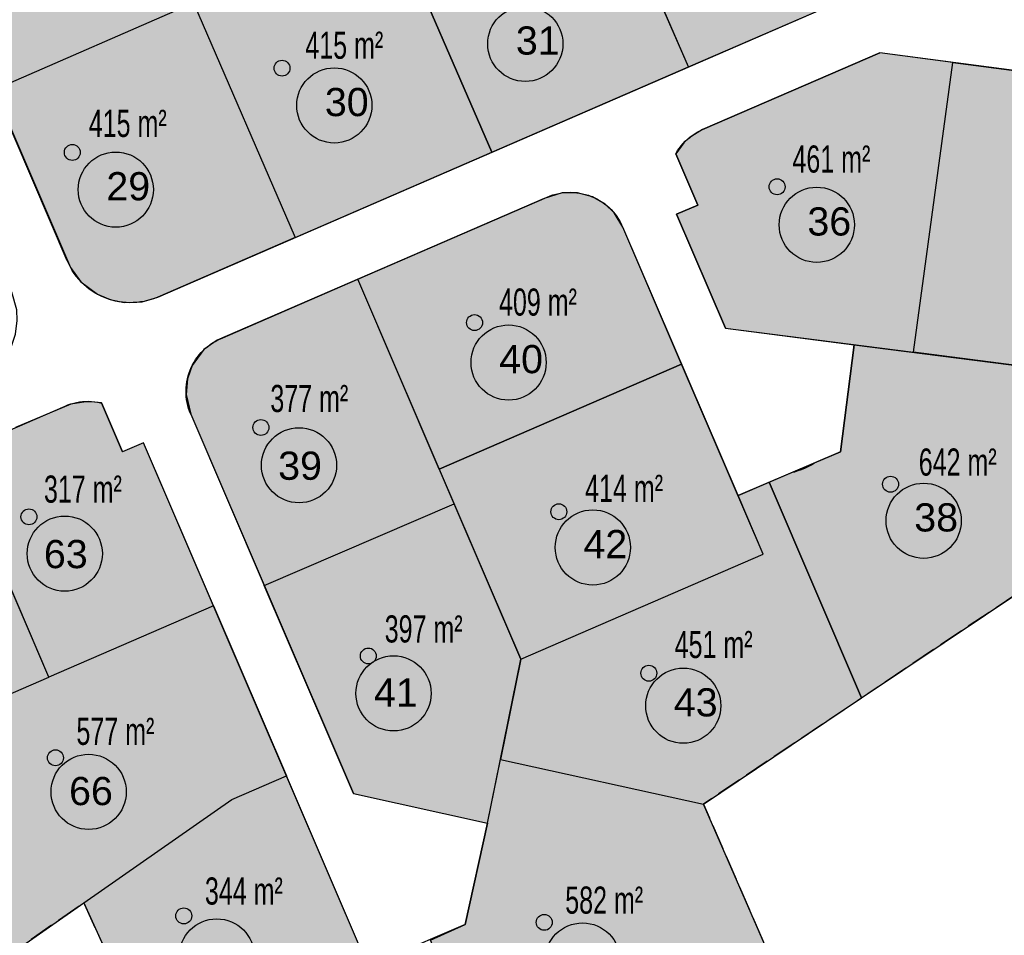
# Model space of a CAD drawing. Extents: x -130 to 463, y -249 to 170.
# Tile 6 of 9: x 132 to 227, y -104 to -17. Entities that reach past the tile are written whole.
import ezdxf
from ezdxf.enums import TextEntityAlignment as Align

# ---------------------------------------------------------------- set-up
doc = ezdxf.new("R2010")
doc.units = 0
doc.header["$MEASUREMENT"] = 0
doc.linetypes.add('AUSGEZOGEN', pattern=[0])
doc.linetypes.add('GESTRICHELT', pattern=[4, 3, -1])
for name, color, linetype in [('Grenze Neuplanung', 6, 'GESTRICHELT'), ('Grundstuecke', 7, 'CONTINUOUS'), ('Grundstuecksgroesse', 7, 'CONTINUOUS'), ('Grundstuecksnummer', 7, 'CONTINUOUS'), ('Punkt Rot', 10, 'CONTINUOUS'), ('Strasse', 7, 'CONTINUOUS'), ('TB_400', 7, 'CONTINUOUS'), ('TB_401', 7, 'CONTINUOUS')]:
    doc.layers.add(name, color=color, linetype=linetype)
for name, color, linetype, lineweight in [('Notartermin', 141, 'CONTINUOUS', 25), ('Option', 111, 'CONTINUOUS', 25), ('verkaufte Grundstuecke', 11, 'CONTINUOUS', 25), ('zu verkaufen', 51, 'CONTINUOUS', 25)]:
    doc.layers.add(name, color=color, linetype=linetype, lineweight=lineweight)
doc.styles.add('arial', font='ARIAL.TTF')

msp = doc.modelspace()

# ---------------------------------------------------------------- hatches: boundary and pattern name
at = {"layer": 'Notartermin', "linetype": 'Continuous'}
for points in [[(144.079, -57.058), (142.057, -57.926), (140.049, -53.248), (139.956, -53.226), (139.673, -53.17), (139.387, -53.129), (139.1, -53.104), (138.811, -53.093), (138.523, -53.097), (138.235, -53.117), (137.948, -53.152), (137.664, -53.201), (137.382, -53.266), (137.105, -53.345), (136.832, -53.439), (136.564, -53.547), (125.855, -58.19), (135.003, -79.505), (150.777, -72.665)], [(180.207, -77.785), (173.821, -62.906), (155.626, -70.715), (164.187, -90.661), (177.019, -93.476)]]:
    msp.add_hatch(color=256, dxfattribs=at).paths.add_polyline_path(points)
at = {"layer": 'Option', "linetype": 'Continuous'}
for points in [[(164.589, -41.395), (151.45, -47.092), (151.19, -47.213), (150.936, -47.348), (150.689, -47.495), (150.451, -47.656), (150.221, -47.828), (150.001, -48.012), (149.791, -48.208), (149.591, -48.414), (149.402, -48.631), (149.224, -48.857), (149.059, -49.092), (148.906, -49.335), (148.766, -49.586), (148.64, -49.844), (148.527, -50.108), (148.428, -50.377), (148.343, -50.652), (148.272, -50.93), (148.217, -51.212), (148.176, -51.496), (148.15, -51.783), (148.139, -52.07), (148.143, -52.357), (148.161, -52.643), (148.195, -52.929), (148.244, -53.212), (148.307, -53.492), (148.385, -53.769), (148.478, -54.041), (148.584, -54.307), (155.626, -70.715), (173.821, -62.906)], [(195.61, -49.526), (172.398, -59.59), (180.207, -77.785), (203.419, -67.721)], [(125.855, -58.19), (109.853, -65.128), (119.004, -86.449), (135.003, -79.505)], [(135.003, -79.505), (119.004, -86.449), (124.108, -98.341), (128.303, -108.117), (138.355, -101.113), (152.514, -91.218), (157.771, -88.961), (150.777, -72.665)], [(138.355, -101.113), (145.104, -115.946), (165.581, -107.157), (157.771, -88.961), (152.514, -91.218)]]:
    msp.add_hatch(color=256, dxfattribs=at).paths.add_polyline_path(points)
at = {"layer": 'Punkt Rot', "linetype": 'AUSGEZOGEN'}
h = msp.add_hatch(color=256, dxfattribs=at)
h.dxf.hatch_style = 2
h.paths.add_polyline_path([(158.098, -21.183), (158.087, -21.05), (158.052, -20.922), (157.996, -20.802), (157.92, -20.693), (157.826, -20.599), (157.717, -20.523), (157.597, -20.467), (157.469, -20.432), (157.336, -20.421), (157.204, -20.432), (157.076, -20.467), (156.955, -20.523), (156.847, -20.599), (156.753, -20.693), (156.677, -20.802), (156.62, -20.922), (156.586, -21.05), (156.575, -21.183), (156.586, -21.315), (156.62, -21.443), (156.677, -21.564), (156.753, -21.672), (156.847, -21.766), (156.955, -21.842), (157.076, -21.898), (157.204, -21.933), (157.336, -21.944), (157.469, -21.933), (157.597, -21.898), (157.717, -21.842), (157.826, -21.766), (157.92, -21.672), (157.996, -21.564), (158.052, -21.443), (158.087, -21.315)])
h = msp.add_hatch(color=256, dxfattribs=at)
h.dxf.hatch_style = 2
h.paths.add_polyline_path([(138.01, -29.251), (137.999, -29.118), (137.964, -28.99), (137.908, -28.87), (137.832, -28.761), (137.738, -28.667), (137.629, -28.591), (137.509, -28.535), (137.381, -28.501), (137.248, -28.489), (137.116, -28.501), (136.988, -28.535), (136.868, -28.591), (136.759, -28.667), (136.665, -28.761), (136.589, -28.87), (136.533, -28.99), (136.498, -29.118), (136.487, -29.251), (136.498, -29.383), (136.533, -29.511), (136.589, -29.632), (136.665, -29.74), (136.759, -29.834), (136.868, -29.91), (136.988, -29.967), (137.116, -30.001), (137.248, -30.013), (137.381, -30.001), (137.509, -29.967), (137.629, -29.91), (137.738, -29.834), (137.832, -29.74), (137.908, -29.632), (137.964, -29.511), (137.999, -29.383)])
h = msp.add_hatch(color=256, dxfattribs=at)
h.dxf.hatch_style = 2
h.paths.add_polyline_path([(205.519, -32.544), (205.507, -32.412), (205.473, -32.283), (205.417, -32.163), (205.341, -32.054), (205.247, -31.96), (205.138, -31.884), (205.018, -31.828), (204.889, -31.794), (204.757, -31.782), (204.625, -31.794), (204.496, -31.828), (204.376, -31.884), (204.267, -31.96), (204.173, -32.054), (204.097, -32.163), (204.041, -32.283), (204.007, -32.412), (203.995, -32.544), (204.007, -32.676), (204.041, -32.804), (204.097, -32.925), (204.173, -33.034), (204.267, -33.127), (204.376, -33.204), (204.496, -33.26), (204.625, -33.294), (204.757, -33.306), (204.889, -33.294), (205.018, -33.26), (205.138, -33.204), (205.247, -33.127), (205.341, -33.034), (205.417, -32.925), (205.473, -32.804), (205.507, -32.676)])
h = msp.add_hatch(color=256, dxfattribs=at)
h.dxf.hatch_style = 2
h.paths.add_polyline_path([(176.54, -45.552), (176.528, -45.419), (176.494, -45.291), (176.437, -45.171), (176.361, -45.062), (176.267, -44.968), (176.159, -44.892), (176.038, -44.836), (175.91, -44.801), (175.778, -44.79), (175.645, -44.801), (175.517, -44.836), (175.397, -44.892), (175.288, -44.968), (175.194, -45.062), (175.118, -45.171), (175.062, -45.291), (175.028, -45.419), (175.016, -45.552), (175.028, -45.684), (175.062, -45.812), (175.118, -45.932), (175.194, -46.041), (175.288, -46.135), (175.397, -46.211), (175.517, -46.267), (175.645, -46.302), (175.778, -46.313), (175.91, -46.302), (176.038, -46.267), (176.159, -46.211), (176.267, -46.135), (176.361, -46.041), (176.437, -45.932), (176.494, -45.812), (176.528, -45.684)])
h = msp.add_hatch(color=256, dxfattribs=at)
h.dxf.hatch_style = 2
h.paths.add_polyline_path([(156.072, -55.596), (156.061, -55.463), (156.026, -55.335), (155.97, -55.215), (155.894, -55.106), (155.8, -55.012), (155.691, -54.936), (155.571, -54.88), (155.443, -54.845), (155.31, -54.834), (155.178, -54.845), (155.05, -54.88), (154.93, -54.936), (154.821, -55.012), (154.727, -55.106), (154.651, -55.215), (154.595, -55.335), (154.56, -55.463), (154.549, -55.596), (154.56, -55.728), (154.595, -55.856), (154.651, -55.976), (154.727, -56.085), (154.821, -56.179), (154.93, -56.255), (155.05, -56.311), (155.178, -56.346), (155.31, -56.357), (155.443, -56.346), (155.571, -56.311), (155.691, -56.255), (155.8, -56.179), (155.894, -56.085), (155.97, -55.976), (156.026, -55.856), (156.061, -55.728)])
h = msp.add_hatch(color=256, dxfattribs=at)
h.dxf.hatch_style = 2
h.paths.add_polyline_path([(216.386, -61.029), (216.374, -60.897), (216.34, -60.769), (216.284, -60.648), (216.208, -60.54), (216.114, -60.446), (216.005, -60.369), (215.885, -60.313), (215.757, -60.279), (215.624, -60.267), (215.492, -60.279), (215.364, -60.313), (215.243, -60.369), (215.135, -60.446), (215.041, -60.54), (214.965, -60.648), (214.908, -60.769), (214.874, -60.897), (214.862, -61.029), (214.874, -61.161), (214.908, -61.29), (214.965, -61.41), (215.041, -61.519), (215.135, -61.613), (215.243, -61.689), (215.364, -61.745), (215.492, -61.779), (215.624, -61.791), (215.757, -61.779), (215.885, -61.745), (216.005, -61.689), (216.114, -61.613), (216.208, -61.519), (216.284, -61.41), (216.34, -61.29), (216.374, -61.161)])
h = msp.add_hatch(color=256, dxfattribs=at)
h.dxf.hatch_style = 2
h.paths.add_polyline_path([(184.608, -63.664), (184.596, -63.531), (184.562, -63.403), (184.506, -63.283), (184.429, -63.174), (184.335, -63.08), (184.227, -63.004), (184.106, -62.948), (183.978, -62.913), (183.846, -62.902), (183.714, -62.913), (183.585, -62.948), (183.465, -63.004), (183.356, -63.08), (183.262, -63.174), (183.186, -63.283), (183.13, -63.403), (183.096, -63.531), (183.084, -63.664), (183.096, -63.796), (183.13, -63.924), (183.186, -64.045), (183.262, -64.153), (183.356, -64.247), (183.465, -64.323), (183.585, -64.38), (183.714, -64.414), (183.846, -64.425), (183.978, -64.414), (184.106, -64.38), (184.227, -64.323), (184.335, -64.247), (184.429, -64.153), (184.506, -64.045), (184.562, -63.924), (184.596, -63.796)])
h = msp.add_hatch(color=256, dxfattribs=at)
h.dxf.hatch_style = 2
h.paths.add_polyline_path([(133.855, -64.155), (133.843, -64.023), (133.809, -63.894), (133.753, -63.774), (133.676, -63.665), (133.582, -63.571), (133.474, -63.495), (133.353, -63.439), (133.225, -63.405), (133.093, -63.393), (132.961, -63.405), (132.832, -63.439), (132.712, -63.495), (132.603, -63.571), (132.509, -63.665), (132.433, -63.774), (132.377, -63.894), (132.343, -64.023), (132.331, -64.155), (132.343, -64.287), (132.377, -64.415), (132.433, -64.536), (132.509, -64.644), (132.603, -64.738), (132.712, -64.815), (132.832, -64.871), (132.961, -64.905), (133.093, -64.917), (133.225, -64.905), (133.353, -64.871), (133.474, -64.815), (133.582, -64.738), (133.676, -64.644), (133.753, -64.536), (133.809, -64.415), (133.843, -64.287)])
h = msp.add_hatch(color=256, dxfattribs=at)
h.dxf.hatch_style = 2
h.paths.add_polyline_path([(166.361, -77.48), (166.349, -77.347), (166.315, -77.219), (166.259, -77.099), (166.182, -76.99), (166.088, -76.896), (165.98, -76.82), (165.859, -76.764), (165.731, -76.729), (165.599, -76.718), (165.467, -76.729), (165.338, -76.764), (165.218, -76.82), (165.109, -76.896), (165.015, -76.99), (164.939, -77.099), (164.883, -77.219), (164.849, -77.347), (164.837, -77.48), (164.849, -77.612), (164.883, -77.74), (164.939, -77.861), (165.015, -77.969), (165.109, -78.063), (165.218, -78.139), (165.338, -78.195), (165.467, -78.23), (165.599, -78.241), (165.731, -78.23), (165.859, -78.195), (165.98, -78.139), (166.088, -78.063), (166.182, -77.969), (166.259, -77.861), (166.315, -77.74), (166.349, -77.612)])
h = msp.add_hatch(color=256, dxfattribs=at)
h.dxf.hatch_style = 2
h.paths.add_polyline_path([(193.23, -79.131), (193.218, -78.999), (193.184, -78.871), (193.128, -78.75), (193.051, -78.642), (192.957, -78.548), (192.849, -78.472), (192.728, -78.416), (192.6, -78.381), (192.468, -78.37), (192.336, -78.381), (192.207, -78.416), (192.087, -78.472), (191.978, -78.548), (191.884, -78.642), (191.808, -78.75), (191.752, -78.871), (191.718, -78.999), (191.706, -79.131), (191.718, -79.264), (191.752, -79.392), (191.808, -79.512), (191.884, -79.621), (191.978, -79.715), (192.087, -79.791), (192.207, -79.847), (192.336, -79.882), (192.468, -79.893), (192.6, -79.882), (192.728, -79.847), (192.849, -79.791), (192.957, -79.715), (193.051, -79.621), (193.128, -79.512), (193.184, -79.392), (193.218, -79.264)])
h = msp.add_hatch(color=256, dxfattribs=at)
h.dxf.hatch_style = 2
h.paths.add_polyline_path([(136.394, -87.229), (136.382, -87.097), (136.348, -86.968), (136.292, -86.848), (136.215, -86.739), (136.122, -86.645), (136.013, -86.569), (135.892, -86.513), (135.764, -86.479), (135.632, -86.467), (135.5, -86.479), (135.371, -86.513), (135.251, -86.569), (135.142, -86.645), (135.048, -86.739), (134.972, -86.848), (134.916, -86.968), (134.882, -87.097), (134.87, -87.229), (134.882, -87.361), (134.916, -87.49), (134.972, -87.61), (135.048, -87.719), (135.142, -87.813), (135.251, -87.889), (135.371, -87.945), (135.5, -87.979), (135.632, -87.991), (135.764, -87.979), (135.892, -87.945), (136.013, -87.889), (136.122, -87.813), (136.215, -87.719), (136.292, -87.61), (136.348, -87.49), (136.382, -87.361)])
h = msp.add_hatch(color=256, dxfattribs=at)
h.dxf.hatch_style = 2
h.paths.add_polyline_path([(148.685, -102.374), (148.673, -102.242), (148.639, -102.114), (148.583, -101.994), (148.507, -101.885), (148.413, -101.791), (148.304, -101.715), (148.184, -101.659), (148.055, -101.624), (147.923, -101.613), (147.791, -101.624), (147.663, -101.659), (147.542, -101.715), (147.433, -101.791), (147.34, -101.885), (147.263, -101.994), (147.207, -102.114), (147.173, -102.242), (147.161, -102.374), (147.173, -102.507), (147.207, -102.635), (147.263, -102.755), (147.34, -102.864), (147.433, -102.958), (147.542, -103.034), (147.663, -103.09), (147.791, -103.125), (147.923, -103.136), (148.055, -103.125), (148.184, -103.09), (148.304, -103.034), (148.413, -102.958), (148.507, -102.864), (148.583, -102.755), (148.639, -102.635), (148.673, -102.507)])
h = msp.add_hatch(color=256, dxfattribs=at)
h.dxf.hatch_style = 2
h.paths.add_polyline_path([(183.213, -102.988), (183.202, -102.856), (183.168, -102.727), (183.111, -102.607), (183.035, -102.498), (182.941, -102.404), (182.833, -102.328), (182.712, -102.272), (182.584, -102.238), (182.452, -102.226), (182.319, -102.238), (182.191, -102.272), (182.071, -102.328), (181.962, -102.404), (181.868, -102.498), (181.792, -102.607), (181.736, -102.727), (181.701, -102.856), (181.69, -102.988), (181.701, -103.12), (181.736, -103.249), (181.792, -103.369), (181.868, -103.478), (181.962, -103.572), (182.071, -103.648), (182.191, -103.704), (182.319, -103.738), (182.452, -103.75), (182.584, -103.738), (182.712, -103.704), (182.833, -103.648), (182.941, -103.572), (183.035, -103.478), (183.111, -103.369), (183.168, -103.249), (183.202, -103.12)])
at = {"layer": 'verkaufte Grundstuecke', "linetype": 'Continuous'}
for points in [[(200.575, 10.254), (197.691, 6.229), (186.532, 1.39), (196.268, -21.065), (212.193, -14.16), (219.811, -3.528)], [(148.868, -14.941), (139.132, 7.514), (126.121, 1.873), (126.997, -0.145), (121.951, -2.333), (121.935, -2.401), (121.879, -2.682), (121.838, -2.966), (121.812, -3.252), (121.801, -3.539), (121.804, -3.826), (121.823, -4.113), (121.857, -4.398), (121.905, -4.681), (121.969, -4.961), (122.046, -5.238), (122.138, -5.51), (122.245, -5.776), (122.374, -6.08), (129.726, -23.241)], [(196.268, -21.065), (186.532, 1.39), (167.7, -6.775), (177.437, -29.23)], [(158.605, -37.396), (177.437, -29.23), (167.7, -6.775), (148.868, -14.941)], [(158.605, -37.396), (148.868, -14.941), (129.726, -23.241), (136.754, -39.645), (136.898, -39.96), (137.059, -40.267), (137.236, -40.564), (137.429, -40.853), (137.636, -41.13), (137.857, -41.397), (138.093, -41.651), (138.341, -41.893), (138.601, -42.122), (138.874, -42.336), (139.157, -42.536), (139.45, -42.721), (139.752, -42.89), (140.063, -43.043), (140.382, -43.179), (140.707, -43.299), (141.038, -43.401), (141.374, -43.486), (141.714, -43.553), (142.057, -43.602), (142.402, -43.633), (142.748, -43.646), (143.095, -43.64), (143.44, -43.617), (143.784, -43.575), (144.126, -43.516), (144.463, -43.438), (144.797, -43.343), (145.124, -43.231), (145.446, -43.101)], [(164.589, -41.395), (172.398, -59.59), (195.61, -49.526), (189.978, -36.404), (189.857, -36.141), (189.723, -35.886), (189.576, -35.638), (189.415, -35.398), (189.242, -35.167), (189.058, -34.945), (188.862, -34.733), (188.655, -34.532), (188.438, -34.342), (188.211, -34.163), (187.975, -33.997), (187.731, -33.843), (187.479, -33.702), (187.22, -33.575), (186.955, -33.461), (186.684, -33.362), (186.408, -33.277), (186.128, -33.206), (185.845, -33.15), (185.559, -33.11), (185.272, -33.084), (184.983, -33.073), (184.695, -33.078), (184.407, -33.097), (184.12, -33.132), (183.836, -33.182), (183.554, -33.246), (183.277, -33.325), (183.004, -33.419), (182.736, -33.527)]]:
    msp.add_hatch(color=256, dxfattribs=at).paths.add_polyline_path(points)
at = {"layer": 'zu verkaufen', "linetype": 'Continuous'}
for points in [[(197.622, -27.072), (197.362, -27.193), (197.108, -27.328), (196.861, -27.476), (196.623, -27.636), (196.393, -27.808), (196.173, -27.993), (195.962, -28.188), (195.763, -28.394), (195.574, -28.611), (195.396, -28.837), (195.231, -29.072), (195.078, -29.315), (195.042, -29.377), (197.155, -34.3), (195.134, -35.168), (199.825, -46.098), (217.816, -48.395), (221.577, -20.629), (214.6, -19.711)], [(249.74, -35.859), (234.644, -22.349), (230.879, -21.853), (230.879, -21.853), (221.577, -20.629), (217.816, -48.395), (250.707, -52.596), (257.664, -48.005)], [(237.769, -64.777), (236.093, -62.239), (250.707, -52.596), (217.816, -48.395), (217.816, -48.395), (212.148, -47.671), (210.839, -57.916), (208.357, -58.975), (208.043, -59.168), (207.74, -59.333), (207.428, -59.482), (207.109, -59.615), (206.783, -59.731), (206.452, -59.829), (206.225, -59.886), (203.991, -60.84), (212.855, -81.493)], [(203.991, -60.84), (201.012, -62.112), (203.419, -67.721), (180.207, -77.785), (178.254, -87.397), (197.698, -91.662), (212.855, -81.493)], [(197.698, -91.662), (178.254, -87.397), (177.019, -93.476), (174.89, -103.183), (171.571, -104.709), (178.57, -121.1), (201.84, -111.164), (205.342, -109.174)]]:
    msp.add_hatch(color=256, dxfattribs=at).paths.add_polyline_path(points)

# ---------------------------------------------------------------- linework, layer by layer
at = {"layer": 'Grenze Neuplanung', "linetype": 'GESTRICHELT', "ltscale": 0.8, "flags": 128}
msp.add_lwpolyline([(-59.444, 95.116), (35.64, 131.911), (157.295, 77.493), (184.924, 64.152), (211.857, 46.071), (246.832, 17.904), (273.119, -6.931), (280.557, -15.572), (249.74, -35.859), (257.664, -48.005), (236.093, -62.239), (237.769, -64.777), (197.698, -91.662), (205.342, -109.174), (152.321, -131.807), (138.355, -101.113), (115.218, -117.282), (137.121, -165.417), (116.088, -171.546), (116.978, -172.409), (118.027, -173.031), (118.876, -173.289), (120, -173.363), (109.967, -176.199), (107.437, -177.171), (108.548, -176.497), (108.977, -176.048), (109.515, -175.165), (109.939, -173.912), (109.043, -174.175), (95.909, -145.542), (20.504, -170.127), (-25.776, -36.169), (-10.141, -30.486), (-19.252, -7.207), (-68.215, -25.122), (-70.751, -15.475), (-25.962, 0.88), (-22.603, 1.354), (-37.742, 40.018), (-51.194, 34.737)], close=True, dxfattribs=at)
at = {"layer": 'Grundstuecke', "linetype": 'Continuous'}
for p, q in [((150.777, -72.665), (157.771, -88.961)), ((128.303, -108.117), (138.355, -101.113))]:
    msp.add_line(p, q, dxfattribs=at)
at = {"layer": 'Grundstuecke', "linetype": 'AUSGEZOGEN'}
for points, invisible_edges in [([(139.132, 7.514), (122.374, -6.08), (129.726, -23.241)], 13), ([(129.726, -23.241), (148.868, -14.941), (139.132, 7.514)], 12), ([(186.532, 1.39), (197.691, 6.229), (196.268, -21.065)], 2), ([(197.691, 6.229), (196.268, -21.065), (212.193, -14.16)], 13), ([(129.726, -23.241), (148.868, -14.941), (136.754, -39.645)], 2), ([(148.868, -14.941), (158.605, -37.396), (136.754, -39.645)], 14), ([(197.622, -27.072), (214.6, -19.711), (199.825, -46.098)], 14), ([(214.6, -19.711), (199.825, -46.098), (217.816, -48.395)], 13), ([(217.816, -48.395), (221.577, -20.629), (214.6, -19.711)], 12), ([(217.816, -48.395), (221.577, -20.629), (250.707, -52.596)], 2), ([(221.577, -20.629), (234.644, -22.349), (250.707, -52.596)], 14), ([(196.861, -27.476), (197.108, -27.328), (199.825, -46.098)], 14), ([(197.108, -27.328), (197.362, -27.193), (199.825, -46.098)], 14), ([(197.362, -27.193), (197.622, -27.072), (199.825, -46.098)], 14), ([(195.763, -28.394), (195.962, -28.188), (197.155, -34.3)], 14), ([(195.962, -28.188), (196.173, -27.993), (199.825, -46.098)], 14), ([(196.173, -27.993), (196.393, -27.808), (199.825, -46.098)], 14), ([(196.393, -27.808), (196.623, -27.636), (199.825, -46.098)], 14), ([(196.623, -27.636), (196.861, -27.476), (199.825, -46.098)], 14), ([(195.078, -29.315), (195.231, -29.072), (197.155, -34.3)], 14), ([(195.231, -29.072), (195.396, -28.837), (197.155, -34.3)], 14), ([(195.396, -28.837), (195.574, -28.611), (197.155, -34.3)], 14), ([(195.574, -28.611), (195.763, -28.394), (197.155, -34.3)], 14), ([(195.042, -29.377), (195.078, -29.315), (197.155, -34.3)], 2), ([(164.589, -41.395), (182.736, -33.527), (172.398, -59.59)], 2), ([(184.695, -33.078), (184.983, -33.073), (172.398, -59.59)], 14), ([(184.983, -33.073), (185.272, -33.084), (172.398, -59.59)], 14), ([(184.407, -33.097), (184.695, -33.078), (172.398, -59.59)], 14), ([(185.272, -33.084), (185.559, -33.11), (172.398, -59.59)], 14), ([(184.12, -33.132), (184.407, -33.097), (172.398, -59.59)], 14), ([(185.559, -33.11), (185.845, -33.15), (172.398, -59.59)], 14), ([(183.836, -33.182), (184.12, -33.132), (172.398, -59.59)], 14), ([(185.845, -33.15), (186.128, -33.206), (172.398, -59.59)], 14), ([(183.554, -33.246), (183.836, -33.182), (172.398, -59.59)], 14), ([(186.128, -33.206), (186.408, -33.277), (172.398, -59.59)], 14), ([(183.277, -33.325), (183.554, -33.246), (172.398, -59.59)], 14), ([(186.408, -33.277), (186.684, -33.362), (172.398, -59.59)], 14), ([(183.004, -33.419), (183.277, -33.325), (172.398, -59.59)], 14), ([(186.684, -33.362), (186.955, -33.461), (172.398, -59.59)], 14), ([(182.736, -33.527), (183.004, -33.419), (172.398, -59.59)], 14), ([(186.955, -33.461), (187.22, -33.575), (172.398, -59.59)], 14), ([(187.22, -33.575), (187.479, -33.702), (172.398, -59.59)], 14), ([(187.479, -33.702), (187.731, -33.843), (172.398, -59.59)], 14), ([(187.731, -33.843), (187.975, -33.997), (172.398, -59.59)], 14), ([(187.975, -33.997), (188.211, -34.163), (172.398, -59.59)], 14), ([(188.211, -34.163), (188.438, -34.342), (172.398, -59.59)], 14), ([(188.438, -34.342), (188.655, -34.532), (172.398, -59.59)], 14), ([(188.655, -34.532), (188.862, -34.733), (172.398, -59.59)], 14), ([(188.862, -34.733), (189.058, -34.945), (172.398, -59.59)], 14), ([(195.134, -35.168), (197.155, -34.3), (199.825, -46.098)], 2), ([(189.058, -34.945), (189.242, -35.167), (172.398, -59.59)], 14), ([(189.242, -35.167), (189.415, -35.398), (172.398, -59.59)], 14), ([(189.415, -35.398), (189.576, -35.638), (172.398, -59.59)], 14), ([(189.576, -35.638), (189.723, -35.886), (172.398, -59.59)], 14), ([(189.723, -35.886), (189.857, -36.141), (172.398, -59.59)], 14), ([(189.857, -36.141), (172.398, -59.59), (195.61, -49.526)], 13), ([(195.61, -49.526), (189.978, -36.404), (189.857, -36.141)], 12), ([(158.605, -37.396), (145.446, -43.101), (136.754, -39.645)], 14), ([(145.446, -43.101), (145.124, -43.231), (136.754, -39.645)], 14), ([(145.124, -43.231), (144.797, -43.343), (136.754, -39.645)], 14), ([(144.797, -43.343), (144.463, -43.438), (136.754, -39.645)], 14), ([(144.463, -43.438), (144.126, -43.516), (136.754, -39.645)], 14), ([(144.126, -43.516), (143.784, -43.575), (136.754, -39.645)], 14), ([(143.784, -43.575), (143.44, -43.617), (136.754, -39.645)], 14), ([(143.44, -43.617), (143.095, -43.64), (136.754, -39.645)], 14), ([(143.095, -43.64), (142.748, -43.646), (136.754, -39.645)], 14), ([(142.748, -43.646), (142.402, -43.633), (136.754, -39.645)], 14), ([(142.402, -43.633), (142.057, -43.602), (136.754, -39.645)], 14), ([(142.057, -43.602), (141.714, -43.553), (136.754, -39.645)], 14), ([(141.714, -43.553), (141.374, -43.486), (136.754, -39.645)], 14), ([(141.374, -43.486), (141.038, -43.401), (136.754, -39.645)], 14), ([(141.038, -43.401), (140.707, -43.299), (136.754, -39.645)], 14), ([(140.707, -43.299), (140.382, -43.179), (136.754, -39.645)], 14), ([(140.382, -43.179), (140.063, -43.043), (136.754, -39.645)], 14), ([(140.063, -43.043), (139.752, -42.89), (136.754, -39.645)], 14), ([(139.752, -42.89), (139.45, -42.721), (136.754, -39.645)], 14), ([(139.45, -42.721), (139.157, -42.536), (136.754, -39.645)], 14), ([(139.157, -42.536), (138.874, -42.336), (136.754, -39.645)], 14), ([(138.874, -42.336), (138.601, -42.122), (136.754, -39.645)], 14), ([(138.601, -42.122), (138.341, -41.893), (136.754, -39.645)], 14), ([(138.341, -41.893), (138.093, -41.651), (136.754, -39.645)], 14), ([(138.093, -41.651), (137.857, -41.397), (136.754, -39.645)], 14), ([(137.857, -41.397), (137.636, -41.13), (136.754, -39.645)], 14), ([(137.636, -41.13), (137.429, -40.853), (136.754, -39.645)], 14), ([(137.429, -40.853), (137.236, -40.564), (136.754, -39.645)], 14), ([(137.236, -40.564), (136.754, -39.645), (136.898, -39.96)], 13), ([(136.898, -39.96), (137.059, -40.267), (137.236, -40.564)], 12), ([(151.45, -47.092), (164.589, -41.395), (148.584, -54.307)], 14), ([(164.589, -41.395), (148.584, -54.307), (155.626, -70.715)], 13), ([(155.626, -70.715), (173.821, -62.906), (164.589, -41.395)], 12), ([(151.19, -47.213), (151.45, -47.092), (148.584, -54.307)], 14), ([(150.936, -47.348), (151.19, -47.213), (148.584, -54.307)], 14), ([(150.689, -47.495), (150.936, -47.348), (148.584, -54.307)], 14), ([(150.451, -47.656), (150.689, -47.495), (148.584, -54.307)], 14), ([(150.221, -47.828), (150.451, -47.656), (148.584, -54.307)], 14), ([(150.001, -48.012), (150.221, -47.828), (148.584, -54.307)], 14), ([(149.791, -48.208), (150.001, -48.012), (148.584, -54.307)], 14), ([(210.839, -57.916), (212.148, -47.671), (212.855, -81.493)], 14), ([(250.707, -52.596), (236.093, -62.239), (212.148, -47.671)], 2), ([(237.769, -64.777), (236.093, -62.239), (212.148, -47.671)], 14), ([(212.148, -47.671), (212.855, -81.493), (237.769, -64.777)], 13), ([(149.591, -48.414), (149.791, -48.208), (148.584, -54.307)], 14), ([(149.402, -48.631), (149.591, -48.414), (148.584, -54.307)], 14), ([(149.224, -48.857), (149.402, -48.631), (148.584, -54.307)], 14), ([(149.059, -49.092), (149.224, -48.857), (148.584, -54.307)], 14), ([(148.527, -50.108), (148.64, -49.844), (148.584, -54.307)], 14), ([(148.906, -49.335), (149.059, -49.092), (148.584, -54.307)], 14), ([(148.766, -49.586), (148.906, -49.335), (148.584, -54.307)], 14), ([(148.64, -49.844), (148.766, -49.586), (148.584, -54.307)], 14), ([(148.272, -50.93), (148.343, -50.652), (148.584, -54.307)], 14), ([(148.343, -50.652), (148.428, -50.377), (148.584, -54.307)], 14), ([(148.428, -50.377), (148.527, -50.108), (148.584, -54.307)], 14), ([(148.139, -52.07), (148.15, -51.783), (148.584, -54.307)], 14), ([(148.15, -51.783), (148.176, -51.496), (148.584, -54.307)], 14), ([(148.176, -51.496), (148.217, -51.212), (148.584, -54.307)], 14), ([(148.217, -51.212), (148.272, -50.93), (148.584, -54.307)], 14), ([(148.143, -52.357), (148.139, -52.07), (148.584, -54.307)], 14), ([(148.161, -52.643), (148.143, -52.357), (148.584, -54.307)], 14), ([(148.195, -52.929), (148.161, -52.643), (148.584, -54.307)], 14), ([(125.855, -58.19), (136.564, -53.547), (135.003, -79.505)], 2), ([(135.003, -79.505), (136.564, -53.547), (150.777, -72.665)], 3), ([(136.564, -53.547), (136.832, -53.439), (150.777, -72.665)], 14), ([(136.832, -53.439), (137.105, -53.345), (150.777, -72.665)], 14), ([(137.105, -53.345), (137.382, -53.266), (150.777, -72.665)], 14), ([(137.382, -53.266), (137.664, -53.201), (150.777, -72.665)], 14), ([(137.664, -53.201), (137.948, -53.152), (150.777, -72.665)], 14), ([(137.948, -53.152), (138.235, -53.117), (150.777, -72.665)], 14), ([(138.235, -53.117), (138.523, -53.097), (150.777, -72.665)], 14), ([(138.523, -53.097), (138.811, -53.093), (150.777, -72.665)], 14), ([(138.811, -53.093), (139.1, -53.104), (150.777, -72.665)], 14), ([(139.387, -53.129), (139.673, -53.17), (139.1, -53.104)], 2), ([(139.673, -53.17), (139.956, -53.226), (139.1, -53.104)], 14), ([(139.956, -53.226), (140.049, -53.248), (139.1, -53.104)], 14), ([(140.049, -53.248), (142.057, -57.926), (139.1, -53.104)], 14), ([(148.244, -53.212), (148.195, -52.929), (148.584, -54.307)], 14), ([(148.307, -53.492), (148.244, -53.212), (148.584, -54.307)], 14), ([(148.385, -53.769), (148.307, -53.492), (148.478, -54.041)], 2), ([(148.478, -54.041), (148.307, -53.492), (148.584, -54.307)], 3), ([(144.079, -57.058), (142.057, -57.926), (150.777, -72.665)], 2), ([(208.354, -58.977), (210.839, -57.916), (212.855, -81.493)], 14), ([(207.428, -59.482), (207.74, -59.333), (212.855, -81.493)], 14), ([(207.74, -59.333), (208.043, -59.168), (212.855, -81.493)], 14), ([(208.043, -59.168), (208.338, -58.987), (212.855, -81.493)], 14), ([(208.338, -58.987), (208.354, -58.977), (212.855, -81.493)], 14), ([(206.225, -59.886), (206.452, -59.829), (203.991, -60.84)], 2), ([(203.991, -60.84), (206.452, -59.829), (212.855, -81.493)], 3), ([(206.452, -59.829), (206.783, -59.731), (212.855, -81.493)], 14), ([(206.783, -59.731), (207.109, -59.615), (212.855, -81.493)], 14), ([(207.109, -59.615), (207.428, -59.482), (212.855, -81.493)], 14), ([(201.012, -62.112), (203.991, -60.84), (203.419, -67.721)], 2), ([(203.991, -60.84), (212.855, -81.493), (203.419, -67.721)], 14), ([(155.626, -70.715), (173.821, -62.906), (164.187, -90.661)], 2), ([(180.207, -77.785), (173.821, -62.906), (164.187, -90.661)], 14), ([(203.419, -67.721), (212.855, -81.493), (180.207, -77.785)], 3), ([(164.187, -90.661), (177.019, -93.476), (180.207, -77.785)], 12), ([(212.855, -81.493), (180.207, -77.785), (178.254, -87.397)], 13), ([(178.254, -87.397), (197.698, -91.662), (212.855, -81.493)], 12), ([(178.254, -87.397), (197.698, -91.662), (177.019, -93.476)], 2), ([(152.514, -91.218), (157.771, -88.961), (138.355, -101.113)], 2), ([(165.581, -107.157), (157.771, -88.961), (138.355, -101.113)], 14), ([(197.698, -91.662), (178.57, -121.1), (201.84, -111.164)], 13), ([(201.84, -111.164), (205.342, -109.174), (197.698, -91.662)], 12), ([(174.89, -103.183), (177.019, -93.476), (178.57, -121.1)], 14), ([(138.355, -101.113), (145.104, -115.946), (165.581, -107.157)], 12), ([(171.571, -104.709), (174.89, -103.183), (178.57, -121.1)], 2)]:
    msp.add_3dface(points, dxfattribs=dict(at, invisible_edges=invisible_edges))
for points in [[(196.268, -21.065), (186.532, 1.39), (167.7, -6.775), (177.437, -29.23)], [(158.605, -37.396), (177.437, -29.23), (167.7, -6.775), (148.868, -14.941)], [(180.207, -77.785), (203.419, -67.721), (195.61, -49.526), (172.398, -59.59)], [(125.855, -58.19), (109.853, -65.128), (119.004, -86.449), (135.003, -79.505)]]:
    msp.add_3dface(points, dxfattribs=at)
at = {"layer": 'Grundstuecksnummer', "linetype": 'AUSGEZOGEN'}
for centre in [(180.636, -18.86), (162.341, -24.751), (141.41, -32.814), (208.56, -36.186), (179.037, -49.373), (158.961, -59.214), (218.795, -64.528), (136.523, -67.677), (187.106, -67.087), (168.014, -81.061), (195.767, -82.242), (138.812, -90.493), (151.088, -106.255), (186.122, -106.648)]:
    msp.add_circle(centre, 3.6, dxfattribs=at)
at = {"layer": 'Punkt Rot', "linetype": 'AUSGEZOGEN'}
for centre in [(157.336, -21.183), (137.248, -29.251), (204.757, -32.544), (175.778, -45.552), (155.31, -55.596), (215.624, -61.029), (183.846, -63.664), (133.093, -64.155), (165.599, -77.48), (192.468, -79.131), (135.632, -87.229), (147.923, -102.374), (182.452, -102.988)]:
    msp.add_circle(centre, 0.762, dxfattribs=at)
at = {"layer": 'Strasse', "linetype": 'AUSGEZOGEN'}
for points, invisible_edges in [([(115.725, 9.441), (165.575, -107.16), (100.911, 44.022)], 3), ([(165.575, -107.16), (144.079, -57.058), (100.911, 44.022)], 14), ([(144.079, -57.058), (142.057, -57.926), (100.911, 44.022)], 14), ([(142.057, -57.926), (140.049, -53.248), (100.911, 44.022)], 14), ([(140.049, -53.248), (138.759, -53.093), (100.911, 44.022)], 14), ([(138.759, -53.093), (137.093, -53.349), (100.911, 44.022)], 14), ([(137.071, -40.288), (165.575, -107.16), (122.123, -5.468)], 3), ([(212.193, -14.16), (214.6, -19.711), (145.446, -43.101)], 3), ([(231.854, -14.443), (230.879, -21.853), (212.193, -14.16)], 14), ([(230.879, -21.853), (214.6, -19.711), (212.193, -14.16)], 14), ([(214.6, -19.711), (197.622, -27.072), (145.446, -43.101)], 14), ([(197.622, -27.072), (196.327, -27.862), (145.446, -43.101)], 14), ([(196.327, -27.862), (195.812, -28.342), (145.446, -43.101)], 14), ([(145.446, -43.101), (195.812, -28.342), (143.929, -43.552)], 3), ([(195.812, -28.342), (195.042, -29.377), (143.929, -43.552)], 14), ([(185.633, -33.119), (184.173, -33.124), (195.042, -29.377)], 14), ([(187.066, -33.507), (185.633, -33.119), (195.042, -29.377)], 14), ([(188.279, -34.214), (187.066, -33.507), (195.042, -29.377)], 14), ([(189.142, -35.043), (188.279, -34.214), (195.042, -29.377)], 14), ([(189.978, -36.404), (189.142, -35.043), (195.042, -29.377)], 14), ([(197.155, -34.3), (195.134, -35.168), (195.042, -29.377)], 2), ([(184.173, -33.124), (182.433, -33.658), (143.929, -43.552)], 14), ([(182.433, -33.658), (151.126, -47.233), (143.929, -43.552)], 14), ([(201.012, -62.112), (189.978, -36.404), (195.134, -35.168)], 14), ([(199.825, -46.098), (201.012, -62.112), (195.134, -35.168)], 3), ([(138.078, -41.636), (164.187, -90.661), (137.071, -40.288)], 3), ([(139.659, -42.84), (148.273, -50.929), (138.078, -41.636)], 3), ([(148.273, -50.929), (148.147, -52.452), (138.078, -41.636)], 14), ([(148.147, -52.452), (148.584, -54.307), (138.078, -41.636)], 14), ([(148.584, -54.307), (164.187, -90.661), (138.078, -41.636)], 14), ([(131.922, -44.338), (131.448, -42.624), (137.093, -53.349)], 14), ([(140.876, -43.353), (149.86, -48.142), (139.659, -42.84)], 3), ([(149.86, -48.142), (148.723, -49.671), (139.659, -42.84)], 14), ([(148.723, -49.671), (148.273, -50.929), (139.659, -42.84)], 14), ([(142.227, -43.619), (151.126, -47.233), (140.876, -43.353)], 3), ([(151.126, -47.233), (149.86, -48.142), (140.876, -43.353)], 14), ([(143.929, -43.552), (151.126, -47.233), (142.227, -43.619)], 3), ([(131.98, -45.359), (131.922, -44.338), (137.093, -53.349)], 14), ([(131.82, -46.673), (131.98, -45.359), (137.093, -53.349)], 14), ([(212.148, -47.671), (210.839, -57.916), (199.825, -46.098)], 2), ([(210.839, -57.916), (201.012, -62.112), (199.825, -46.098)], 14), ([(131.279, -48.185), (131.82, -46.673), (137.093, -53.349)], 14), ([(130.272, -49.655), (131.279, -48.185), (137.093, -53.349)], 14), ([(129.49, -50.388), (130.272, -49.655), (137.093, -53.349)], 14), ([(128.007, -51.278), (129.49, -50.388), (137.093, -53.349)], 14), ([(66.824, -77.807), (128.007, -51.278), (137.093, -53.349)], 14), ([(131.821, -55.603), (66.824, -77.807), (137.093, -53.349)], 3), ([(177.019, -93.476), (174.89, -103.183), (164.187, -90.661)], 2), ([(174.89, -103.183), (165.575, -107.16), (164.187, -90.661)], 14)]:
    msp.add_3dface(points, dxfattribs=dict(at, invisible_edges=invisible_edges))
at = {"layer": 'TB_400', "color": 7, "linetype": 'AUSGEZOGEN', "invisible_edges": 15}
for points in [[(197.155, -34.3), (195.962, -28.188), (199.825, -46.098)], [(139.1, -53.104), (150.777, -72.665), (142.057, -57.926)], [(177.019, -93.476), (197.698, -91.662), (178.57, -121.1)]]:
    msp.add_3dface(points, dxfattribs=at)
at = {"layer": 'TB_401', "color": 7, "linetype": 'AUSGEZOGEN', "invisible_edges": 15}
for points in [[(137.093, -53.349), (131.448, -42.624), (100.911, 44.022)], [(122.123, -5.468), (165.575, -107.16), (115.725, 9.441)], [(195.042, -29.377), (184.173, -33.124), (143.929, -43.552)], [(195.134, -35.168), (189.978, -36.404), (195.042, -29.377)], [(164.187, -90.661), (165.575, -107.16), (137.071, -40.288)]]:
    msp.add_3dface(points, dxfattribs=at)

# ---------------------------------------------------------------- texts
at = {"layer": 'Grundstuecksgroesse', "linetype": 'AUSGEZOGEN', "style": 'arial', "width": 0.66017}
for s, p, p2 in [('415 m²', (159.569, -20.282), (167.031, -20.282)), ('415 m²', (138.824, -27.771), (146.287, -27.771)), ('461 m²', (206.225, -31.184), (213.687, -31.184)), ('409 m²', (178.12, -44.885), (185.583, -44.885)), ('377 m²', (156.217, -54.118), (163.68, -54.118)), ('642 m²', (218.324, -60.205), (225.786, -60.205)), ('317 m²', (134.531, -62.796), (141.994, -62.796)), ('414 m²', (186.367, -62.721), (193.83, -62.721)), ('397 m²', (167.171, -76.188), (174.634, -76.188)), ('451 m²', (194.948, -77.677), (202.411, -77.677)), ('577 m²', (137.642, -85.993), (145.105, -85.993)), ('344 m²', (149.949, -101.288), (157.412, -101.288)), ('582 m²', (184.463, -102.158), (191.926, -102.158))]:
    msp.add_text(s, height=2.6, dxfattribs=at).set_placement(p, p2, align=Align.FIT)
at = {"layer": 'Grundstuecksnummer', "linetype": 'AUSGEZOGEN', "style": 'arial'}
for s, p, p2 in [('31', (179.735, -19.886), (183.93, -19.886)), ('30', (161.439, -25.778), (165.635, -25.778)), ('29', (140.508, -33.84), (144.704, -33.84)), ('36', (207.659, -37.212), (211.854, -37.212)), ('40', (178.135, -50.399), (182.331, -50.399)), ('39', (156.964, -60.605), (161.159, -60.605)), ('38', (217.893, -65.555), (222.089, -65.555)), ('42', (186.205, -68.113), (190.4, -68.113)), ('63', (134.526, -69.069), (138.721, -69.069)), ('41', (166.139, -82.331), (170.335, -82.331)), ('43', (194.865, -83.269), (199.061, -83.269)), ('66', (136.937, -91.763), (141.132, -91.763))]:
    msp.add_text(s, height=2.7, dxfattribs=at).set_placement(p, p2, align=Align.ALIGNED)

doc.saveas('drawing.dxf')
